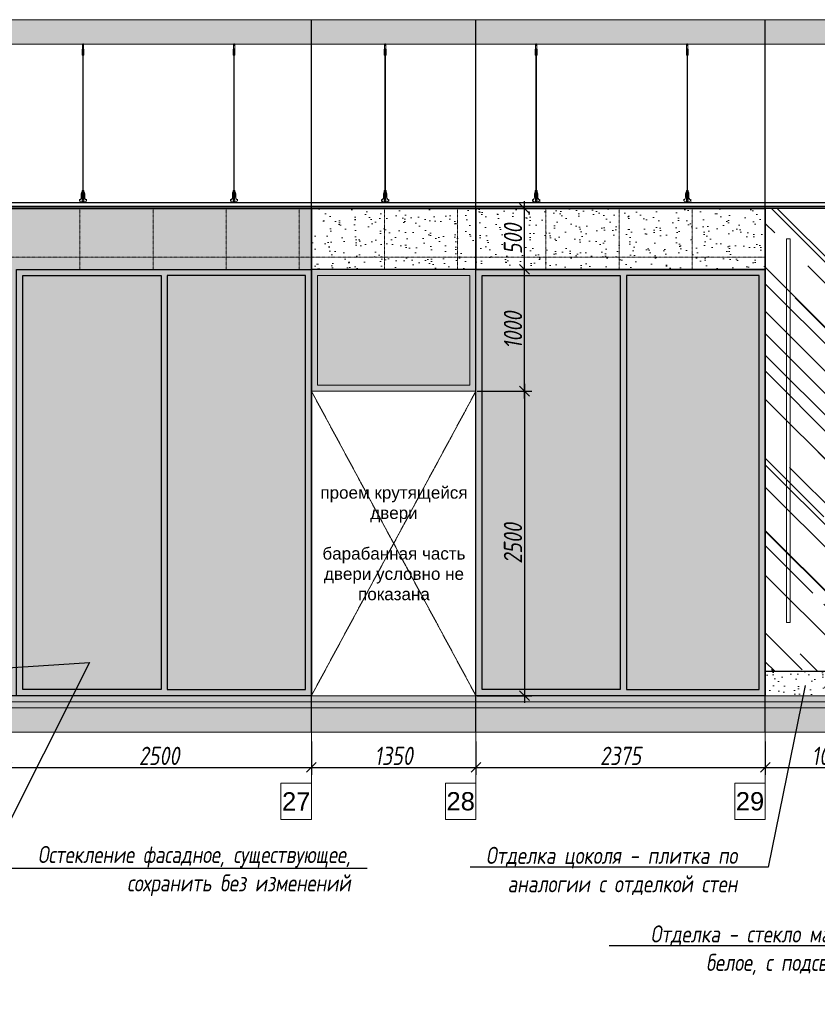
# Model space of a CAD drawing. Header units: millimetres. Extents: x -57162 to 485422, y -209335 to -9481.
# Tile 11 of 256: x -29797 to -23249, y -202520 to -194436. Entities that reach past the tile are written whole.
import ezdxf
from ezdxf import colors
from ezdxf.entities.mleader import LeaderData, LeaderLine
from ezdxf.math import Vec2, Vec3

# ---------------------------------------------------------------- set-up
doc = ezdxf.new("R2010")
doc.units = ezdxf.units.MM
doc.linetypes.add('( Hidden )', pattern=[0.375, 0.25, -0.125])
doc.linetypes.add('DASHDOT', pattern=[25.4, 12.7, -6.35, 0, -6.35])
doc.layers.get('Defpoints').update_dxf_attribs({"color": 31})
for name, color, linetype, lineweight in [('01 Остекление', 152, 'Continuous', 5), ('3_RC_Ceiling', 253, 'Continuous', 5), ('A-DETL-GENF', 7, 'Continuous', 5), ('meb', 26, 'Continuous', 15)]:
    doc.layers.add(name, color=color, linetype=linetype, lineweight=lineweight)
doc.layers.add('dim_per', color=7, linetype='Continuous', lineweight=9, true_color=0x1c3800)
doc.layers.add('dim_razv', color=7, linetype='DASHDOT', lineweight=9, true_color=0x183018)
doc.styles.add('fl_iso paper', font='isocpeur.ttf', dxfattribs={"width": 0.8, "oblique": 10})
doc.styles.get("Standard").update_dxf_attribs({"font": 'arial.ttf'})
doc.dimstyles.new('In tre 1_50', dxfattribs={"dimtxt": 150, "dimasz": 80, "dimexe": 60, "dimexo": 10, "dimgap": 20, "dimtad": 1, "dimdec": 0, "dimrnd": 5, "dimzin": 0, "dimdsep": 46, "dimtxsty": 'fl_iso paper', "dimblk": 'OBLIQUE', "dimcen": 0, "dimdle": 60, "dimadec": 0, "dimazin": 0, "dimtfac": 1, "dimtdec": 0, "dimtofl": 0, "dimtmove": 1, "dimatfit": 1, "dimfxl": 40, "dimtolj": 1, "dimtzin": 0, "dimarcsym": 1})

# ---------------------------------------------------------------- blocks, each defined once
blk = doc.blocks.new('_Oblique')
at = {"color": 0, "linetype": 'ByBlock', "lineweight": -2}
blk.add_line((-0.5, -0.5), (0.5, 0.5), dxfattribs=at)
blk = doc.blocks.new('*D1173')
at = {"layer": 'Defpoints', "color": 0, "linetype": 'ByBlock', "transparency": 16777216}
for p in [(-29901.6, -200352.1), (-27401.6, -200352.1), (-27401.6, -200575.5)]:
    blk.add_point(p, dxfattribs=at)
at = {"layer": 'dim_razv', "color": 0, "linetype": 'ByBlock', "lineweight": -2, "transparency": 16777216}
for p, q in [((-29901.6, -200362.1), (-29901.6, -200635.5)), ((-27401.6, -200362.1), (-27401.6, -200635.5)), ((-29961.6, -200575.5), (-27341.6, -200575.5))]:
    blk.add_line(p, q, dxfattribs=at)
at = {"layer": 'dim_razv', "color": 0, "linetype": 'ByBlock', "lineweight": -2, "transparency": 16777216, "xscale": 80, "yscale": 80, "zscale": 80, "rotation": 180}
blk.add_blockref('_Oblique', (-29901.6, -200575.5), dxfattribs=at)
at = {"layer": 'dim_razv', "color": 0, "linetype": 'ByBlock', "lineweight": -2, "transparency": 16777216, "xscale": 80, "yscale": 80, "zscale": 80}
blk.add_blockref('_Oblique', (-27401.6, -200575.5), dxfattribs=at)
at = {"layer": 'dim_razv', "color": 0, "linetype": 'ByBlock', "transparency": 16777216, "insert": (-28651.6, -200480.5), "char_height": 150, "attachment_point": 5, "style": 'fl_iso paper'}
blk.add_mtext('\\A1;2500', dxfattribs=at)
blk = doc.blocks.new('*D1176')
at = {"layer": 'Defpoints', "color": 0, "linetype": 'ByBlock', "transparency": 16777216}
for p in [(-26051.6, -200352.1), (-23676.6, -200352.1), (-23676.6, -200575.5)]:
    blk.add_point(p, dxfattribs=at)
at = {"layer": 'dim_razv', "color": 0, "linetype": 'ByBlock', "lineweight": -2, "transparency": 16777216}
for p, q in [((-26051.6, -200362.1), (-26051.6, -200635.5)), ((-23676.6, -200362.1), (-23676.6, -200635.5)), ((-26111.6, -200575.5), (-23616.6, -200575.5))]:
    blk.add_line(p, q, dxfattribs=at)
at = {"layer": 'dim_razv', "color": 0, "linetype": 'ByBlock', "lineweight": -2, "transparency": 16777216, "xscale": 80, "yscale": 80, "zscale": 80, "rotation": 180}
blk.add_blockref('_Oblique', (-26051.6, -200575.5), dxfattribs=at)
at = {"layer": 'dim_razv', "color": 0, "linetype": 'ByBlock', "lineweight": -2, "transparency": 16777216, "xscale": 80, "yscale": 80, "zscale": 80}
blk.add_blockref('_Oblique', (-23676.6, -200575.5), dxfattribs=at)
at = {"layer": 'dim_razv', "color": 0, "linetype": 'ByBlock', "transparency": 16777216, "insert": (-24864.1, -200480.5), "char_height": 150, "attachment_point": 5, "style": 'fl_iso paper'}
blk.add_mtext('\\A1;2375', dxfattribs=at)
blk = doc.blocks.new('*D1177')
at = {"layer": 'Defpoints', "color": 0, "linetype": 'ByBlock', "transparency": 16777216}
for p in [(-23676.6, -200352.1), (-22596.6, -200352.1), (-22596.6, -200575.5)]:
    blk.add_point(p, dxfattribs=at)
at = {"layer": 'dim_razv', "color": 0, "linetype": 'ByBlock', "lineweight": -2, "transparency": 16777216}
for p, q in [((-23676.6, -200362.1), (-23676.6, -200635.5)), ((-22596.6, -200362.1), (-22596.6, -200635.5)), ((-23736.6, -200575.5), (-22536.6, -200575.5))]:
    blk.add_line(p, q, dxfattribs=at)
at = {"layer": 'dim_razv', "color": 0, "linetype": 'ByBlock', "lineweight": -2, "transparency": 16777216, "xscale": 80, "yscale": 80, "zscale": 80, "rotation": 180}
blk.add_blockref('_Oblique', (-23676.6, -200575.5), dxfattribs=at)
at = {"layer": 'dim_razv', "color": 0, "linetype": 'ByBlock', "lineweight": -2, "transparency": 16777216, "xscale": 80, "yscale": 80, "zscale": 80}
blk.add_blockref('_Oblique', (-22596.6, -200575.5), dxfattribs=at)
at = {"layer": 'dim_razv', "color": 0, "linetype": 'ByBlock', "transparency": 16777216, "insert": (-23136.6, -200480.5), "char_height": 150, "attachment_point": 5, "style": 'fl_iso paper'}
blk.add_mtext('\\A1;1080', dxfattribs=at)
blk = doc.blocks.new('*U1158')
at = {"layer": '3_RC_Ceiling', "ltscale": 20}
for p, q in [((490274.8, -64310.2), (490274.8, -64370.1)), ((490279.8, -64305.3), (490279.8, -64324.4)), ((490284.8, -64310.2), (490284.8, -64370.1)), ((490272.3, -64362.5), (490277.8, -64362.5)), ((490272.3, -64391), (490277.8, -64391)), ((490284.8, -64348.3), (490274.8, -64348.3)), ((490284.8, -64370.1), (490274.8, -64370.1)), ((490277.8, -64349.5), (490277.8, -64370.1)), ((490277.8, -64397.8), (490277.8, -64357.1)), ((490277.9, -65491.9), (490277.8, -64404.1)), ((490281.8, -64349.5), (490281.8, -64370.1)), ((490281.8, -64397.8), (490281.8, -64357)), ((490281.8, -64362.5), (490287.3, -64362.5)), ((490281.9, -65491.9), (490281.8, -64404.1)), ((490281.8, -64391), (490287.3, -64391)), ((490272.4, -65524.1), (490277.9, -65524.1)), ((490272.4, -65552.6), (490277.9, -65552.6)), ((490277.9, -65511.1), (490277.9, -65482.6)), ((490277.9, -65559.3), (490277.9, -65518.6)), ((490281.9, -65511.1), (490281.9, -65482.6)), ((490281.9, -65559.4), (490281.9, -65518.6)), ((490281.9, -65524.1), (490287.4, -65524.1)), ((490281.9, -65552.6), (490287.4, -65552.6)), ((490285.6, -65568.8), (490274.1, -65568.8)), ((490274.1, -65586.8), (490274.1, -65597.8)), ((490274.1, -65597.8), (490274.1, -65604.3)), ((490276.5, -65574.8), (490276.5, -65571.4)), ((490277.9, -65570.9), (490277, -65570.9)), ((490277.9, -65575.3), (490277, -65575.3)), ((490277.4, -65574.8), (490277.3, -65570.9)), ((490277.9, -65574.8), (490277.4, -65574.8)), ((490277.9, -65582.5), (490277.9, -65566.3)), ((490281.9, -65582.5), (490281.9, -65566.3)), ((490282.8, -65570.9), (490281.9, -65570.9)), ((490282.4, -65574.8), (490281.9, -65574.8)), ((490282.8, -65575.3), (490281.9, -65575.3)), ((490282.4, -65574.8), (490282.4, -65570.9)), ((490283.3, -65574.8), (490283.3, -65571.4)), ((490285.6, -65586.8), (490285.6, -65597.8)), ((490285.6, -65597.8), (490285.6, -65604.3))]:
    blk.add_line(p, q, dxfattribs=at)
at = {"layer": '3_RC_Ceiling', "ltscale": 20, "elevation": -5.1}
blk.add_lwpolyline([(490272.3, -64351.8), (490272.3, -64402.6, 0.311691), (490287.3, -64402.6), (490287.3, -64351.8, 0.333333)], format="xyb", close=True, dxfattribs=at)
at = {"layer": '3_RC_Ceiling', "ltscale": 20}
for points in [[(490282, -64357.5, 0.15158), (490281.9, -64357.1, 0.106977), (490281.4, -64356.6, 0.07462), (490280.7, -64356.3, 0.061287), (490279.9, -64356.2, 0.061287), (490279, -64356.3, 0.07462), (490278.3, -64356.6, 0.106977), (490277.8, -64357.1, 0.15158), (490277.7, -64357.5, 0.156429), (490277.8, -64358, 0.106977)], [(490282, -64397.3, -0.15158), (490281.9, -64397.7, -0.106977), (490281.4, -64398.2, -0.07462), (490280.7, -64398.5, -0.061287), (490279.9, -64398.6, -0.061287), (490279, -64398.5, -0.07462), (490278.3, -64398.2, -0.106977), (490277.8, -64397.7, -0.15158), (490277.7, -64397.3, -0.156429), (490277.8, -64396.8, -0.106977)], [(490282, -64357.5, -0.164855), (490281.8, -64358, -0.106977)], [(490281.8, -64396.8, -0.164855), (490282, -64397.3, -0.15158)], [(490287.4, -65524.7, -0.160742), (490293.9, -65538), (490293.9, -65568.4, 0.196304), (490301, -65585.9, -0.186577), (490301.9, -65587.9, 0.403263), (490303.4, -65589.3), (490303.4, -65589.3, 0.315299), (490304.8, -65588.4), (490305, -65587.7, -0.253979), (490306.1, -65586.8, -0.113914), (490306.5, -65586.8, -0.349227), (490307.7, -65588.2), (490307.7, -65590.4, -0.065543), (490307.5, -65591.7), (490306.1, -65596.9, -0.339454), (490296.4, -65604.3), (490263.3, -65604.3, -0.339454), (490253.6, -65596.9), (490252.2, -65591.7, -0.065543), (490252, -65590.4), (490252, -65588.2, -0.349227), (490253.2, -65586.8, -0.113914), (490253.6, -65586.8, -0.253979), (490254.7, -65587.7), (490254.9, -65588.4, 0.315299), (490256.4, -65589.3), (490256.4, -65589.3, 0.403263), (490257.9, -65587.9, -0.186577), (490258.7, -65585.9, 0.196304), (490265.9, -65568.4), (490265.9, -65538, -0.160742), (490272.4, -65524.7)], [(490282, -65519.1, 0.15158), (490281.9, -65518.6, 0.106977), (490281.4, -65518.2, 0.07462), (490280.7, -65517.9, 0.061287), (490279.9, -65517.8, 0.061287), (490279, -65517.9, 0.07462), (490278.3, -65518.2, 0.106977), (490277.8, -65518.6, 0.15158), (490277.7, -65519.1, 0.156429), (490277.9, -65519.6, 0.106977)], [(490282, -65558.9, -0.15158), (490281.9, -65559.3, -0.106977), (490281.4, -65559.8, -0.07462), (490280.7, -65560.1, -0.061287), (490279.9, -65560.2, -0.061287), (490279, -65560.1, -0.07462), (490278.3, -65559.8, -0.106977), (490277.8, -65559.3, -0.15158), (490277.7, -65558.9, -0.156429), (490277.9, -65558.4, -0.106977)], [(490282, -65519.1, -0.164855), (490281.9, -65519.6, -0.106977)], [(490281.9, -65558.4, -0.164855), (490282, -65558.9, -0.15158)], [(490285.6, -65588.8), (490286.4, -65588.8, 0.414214), (490286.9, -65588.3), (490286.9, -65587.3, 0.414214), (490286.4, -65586.8), (490273.4, -65586.8, 0.414214), (490272.9, -65587.3), (490272.9, -65588.3, 0.414214), (490273.4, -65588.8), (490274.1, -65588.8)], [(490285.6, -65595.8), (490286.4, -65595.8, -0.414214), (490286.9, -65596.3), (490286.9, -65597.3, -0.414214), (490286.4, -65597.8), (490273.4, -65597.8, -0.414214), (490272.9, -65597.3), (490272.9, -65596.3, -0.414214), (490273.4, -65595.8), (490274.1, -65595.8)], [(490285.6, -65604.3), (490285.6, -65605.3, -0.414214), (490282.6, -65608.3), (490277.1, -65608.3, -0.414214), (490274.1, -65605.3), (490274.1, -65604.3)]]:
    blk.add_lwpolyline(points, format="xyb", dxfattribs=at)
blk.add_lwpolyline([(490272.4, -65513.4), (490272.4, -65564.2, 0.311691), (490287.4, -65564.2), (490287.4, -65513.4, 0.333333)], format="xyb", close=True, dxfattribs=at)
at = {"layer": '3_RC_Ceiling', "ltscale": 20, "const_width": 2.22}
blk.add_lwpolyline([(490307.6, -65584.7, -1), (490312.1, -65584.7), (490312.1, -65586.3, -0.267949), (490311.4, -65587.5, 0.57735), (490311.4, -65589.9, -0.267949), (490312.1, -65591.1), (490312.1, -65593.7, -0.267949), (490311.4, -65594.9, 0.57735), (490311.4, -65597.3, -0.267949), (490312.1, -65598.5), (490312.1, -65601.2, -0.267949), (490311.4, -65602.4, 0.57735), (490311.4, -65604.8, -0.267949), (490312.1, -65606), (490312.1, -65608.8, -0.414214), (490310.7, -65610.2), (490304.5, -65610.2, -0.247529), (490303.3, -65609.6, 0.247529), (490302.2, -65609), (490298.3, -65609, 0.247529), (490297.1, -65609.6, -0.247529), (490296, -65610.2), (490282.3, -65610.2, -0.267949), (490281.1, -65609.5, 0.57735), (490278.7, -65609.5, -0.267949), (490277.5, -65610.2), (490263.7, -65610.2, -0.247529), (490262.6, -65609.6, 0.247529), (490261.4, -65609), (490257.6, -65609, 0.247529), (490256.4, -65609.6, -0.247529), (490255.3, -65610.2), (490249, -65610.2, -0.414214), (490247.6, -65608.8), (490247.6, -65606, -0.267949), (490248.3, -65604.8, 0.57735), (490248.3, -65602.4, -0.267949), (490247.6, -65601.2), (490247.6, -65598.5, -0.267949), (490248.3, -65597.3, 0.57735), (490248.3, -65594.9, -0.267949), (490247.6, -65593.7), (490247.6, -65591.1, -0.267949), (490248.3, -65589.9, 0.57735), (490248.3, -65587.5, -0.267949), (490247.6, -65586.3), (490247.6, -65584.7, -1), (490252.1, -65584.7, -1)], format="xyb", dxfattribs=at)
at = {"layer": '3_RC_Ceiling', "ltscale": 20, "flags": 128}
blk.add_lwpolyline([(490285.6, -65586.8, -0.414214), (490286.1, -65586.3), (490286.6, -65586.3), (490286.6, -65573.3), (490286.1, -65573.3, -0.414214), (490285.6, -65572.8), (490285.6, -65567.9), (490274.1, -65567.9), (490274.1, -65572.8, -0.414214), (490273.6, -65573.3), (490273.1, -65573.3), (490273.1, -65586.3), (490273.6, -65586.3, -0.414214), (490274.1, -65586.8)], format="xyb", dxfattribs=at)
at = {"layer": '3_RC_Ceiling', "ltscale": 20}
for centre in [(490279.8, -64366.3), (490279.8, -64386.3), (490279.9, -65527.8), (490279.9, -65547.8)]:
    blk.add_circle(centre, 1.6, dxfattribs=at)
for centre, radius, start, end in [((490279.8, -64376.3), 2.8, 131.81165, 228.19115), ((490279.8, -64376.3), 2.8, 131.81165, 228.19115), ((490279.8, -64376.3), 2.8, 48.19102, 131.81165), ((490279.8, -64376.3), 2.8, 228.19115, 311.81178), ((490279.8, -64376.3), 2.8, 311.81178, 48.19102), ((490279.9, -65537.8), 2.8, 131.81165, 228.19115), ((490279.9, -65537.8), 2.8, 131.81165, 228.19115), ((490279.9, -65537.8), 2.8, 48.19102, 131.81165), ((490279.9, -65537.8), 2.8, 228.19115, 311.81178), ((490279.9, -65537.8), 2.8, 311.81178, 48.19102), ((490277, -65571.4), 0.5, 90.0014, 180.0014), ((490277, -65574.8), 0.5, 180.0014, 270.0014), ((490278.4, -65582.5), 0.531, 180.0014, 219.64067), ((490279.1, -65581.9), 1.44, 219.64067, 243.43635), ((490279.6, -65581), 2.48, 243.43635, 258.30048), ((490279.9, -65579.5), 3.99, 258.30048, 270.0014), ((490279.9, -65579.5), 3.99, 270.0014, 281.70232), ((490280.2, -65581), 2.48, 281.70232, 296.56645), ((490280.6, -65581.9), 1.44, 296.56645, 320.36213), ((490281.3, -65582.5), 0.531, 320.36213, 0.0014), ((490282.8, -65571.4), 0.5, 0.0014, 90.0014), ((490282.8, -65574.8), 0.5, 270.0014, 0.0014)]:
    blk.add_arc(centre, radius, start, end, dxfattribs=at)
blk = doc.blocks.new('*U1198')
at = {"layer": '3_RC_Ceiling'}
blk.add_blockref('*U1158', (-490279.9, 64957.8, 2.5), dxfattribs=at)
blk = doc.blocks.new('*U1199')
at = {"color": 0, "linetype": 'ByBlock', "lineweight": -2, "transparency": 16777216}
for p in [(21080, 0), (22320, 0), (23560, 0), (24800, 0), (26040, 0)]:
    blk.add_blockref('*U1198', p, dxfattribs=at)
blk = doc.blocks.new('*D1345')
at = {"layer": 'Defpoints', "color": 0, "linetype": 'ByBlock', "transparency": 16777216}
for p in [(-27401.6, -200362.1), (-26051.6, -200352.1), (-26051.6, -200575.5)]:
    blk.add_point(p, dxfattribs=at)
at = {"layer": 'dim_razv', "color": 0, "linetype": 'ByBlock', "lineweight": -2, "transparency": 16777216}
for p, q in [((-27401.6, -200372.1), (-27401.6, -200635.5)), ((-26051.6, -200362.1), (-26051.6, -200635.5)), ((-27461.6, -200575.5), (-25991.6, -200575.5))]:
    blk.add_line(p, q, dxfattribs=at)
at = {"layer": 'dim_razv', "color": 0, "linetype": 'ByBlock', "lineweight": -2, "transparency": 16777216, "xscale": 80, "yscale": 80, "zscale": 80, "rotation": 180}
blk.add_blockref('_Oblique', (-27401.6, -200575.5), dxfattribs=at)
at = {"layer": 'dim_razv', "color": 0, "linetype": 'ByBlock', "lineweight": -2, "transparency": 16777216, "xscale": 80, "yscale": 80, "zscale": 80}
blk.add_blockref('_Oblique', (-26051.6, -200575.5), dxfattribs=at)
at = {"layer": 'dim_razv', "color": 0, "linetype": 'ByBlock', "transparency": 16777216, "insert": (-26726.6, -200480.5), "char_height": 150, "attachment_point": 5, "style": 'fl_iso paper'}
blk.add_mtext('\\A1;1350', dxfattribs=at)
blk = doc.blocks.new('*D1346')
at = {"layer": 'Defpoints', "color": 0, "linetype": 'ByBlock', "transparency": 16777216}
for p in [(-26051.6, -197486.3), (-26051.6, -199986.3), (-25652.5, -199986.3)]:
    blk.add_point(p, dxfattribs=at)
at = {"layer": 'dim_razv', "color": 0, "linetype": 'ByBlock', "lineweight": -2, "transparency": 16777216}
for p, q in [((-26041.6, -197486.3), (-25592.5, -197486.3)), ((-25652.5, -197426.3), (-25652.5, -200046.3)), ((-26041.6, -199986.3), (-25592.5, -199986.3))]:
    blk.add_line(p, q, dxfattribs=at)
at = {"layer": 'dim_razv', "color": 0, "linetype": 'ByBlock', "lineweight": -2, "transparency": 16777216, "xscale": 80, "yscale": 80, "zscale": 80}
for p, rotation in [((-25652.5, -197486.3), 90), ((-25652.5, -199986.3), 270)]:
    blk.add_blockref('_Oblique', p, dxfattribs=dict(at, rotation=rotation))
at = {"layer": 'dim_razv', "color": 0, "linetype": 'ByBlock', "transparency": 16777216, "insert": (-25747.5, -198736.3), "char_height": 150, "attachment_point": 5, "rotation": 90, "style": 'fl_iso paper'}
blk.add_mtext('\\A1;2500', dxfattribs=at)
blk = doc.blocks.new('*D1347')
at = {"layer": 'Defpoints', "color": 0, "linetype": 'ByBlock', "transparency": 16777216}
for p in [(-26051.6, -196486.3), (-25652.5, -196486.3), (-26051.6, -197486.3)]:
    blk.add_point(p, dxfattribs=at)
at = {"layer": 'dim_razv', "color": 0, "linetype": 'ByBlock', "lineweight": -2, "transparency": 16777216}
for p, q in [((-25652.5, -197546.3), (-25652.5, -196426.3)), ((-26041.6, -196486.3), (-25592.5, -196486.3)), ((-26041.6, -197486.3), (-25592.5, -197486.3))]:
    blk.add_line(p, q, dxfattribs=at)
at = {"layer": 'dim_razv', "color": 0, "linetype": 'ByBlock', "lineweight": -2, "transparency": 16777216, "xscale": 80, "yscale": 80, "zscale": 80}
for p, rotation in [((-25652.5, -196486.3), 90), ((-25652.5, -197486.3), 270)]:
    blk.add_blockref('_Oblique', p, dxfattribs=dict(at, rotation=rotation))
at = {"layer": 'dim_razv', "color": 0, "linetype": 'ByBlock', "transparency": 16777216, "insert": (-25747.5, -196986.3), "char_height": 150, "attachment_point": 5, "rotation": 90, "style": 'fl_iso paper'}
blk.add_mtext('\\A1;1000', dxfattribs=at)
blk = doc.blocks.new('*D1348')
at = {"layer": 'Defpoints', "color": 0, "linetype": 'ByBlock', "transparency": 16777216}
for p in [(-26051.6, -195986.3), (-25652.5, -195986.3), (-26051.6, -196486.3)]:
    blk.add_point(p, dxfattribs=at)
at = {"layer": 'dim_razv', "color": 0, "linetype": 'ByBlock', "lineweight": -2, "transparency": 16777216}
for p, q in [((-25652.5, -196546.3), (-25652.5, -195926.3)), ((-26041.6, -195986.3), (-25592.5, -195986.3)), ((-26041.6, -196486.3), (-25592.5, -196486.3))]:
    blk.add_line(p, q, dxfattribs=at)
at = {"layer": 'dim_razv', "color": 0, "linetype": 'ByBlock', "lineweight": -2, "transparency": 16777216, "xscale": 80, "yscale": 80, "zscale": 80}
for p, rotation in [((-25652.5, -195986.3), 90), ((-25652.5, -196486.3), 270)]:
    blk.add_blockref('_Oblique', p, dxfattribs=dict(at, rotation=rotation))
at = {"layer": 'dim_razv', "color": 0, "linetype": 'ByBlock', "transparency": 16777216, "insert": (-25747.5, -196236.3), "char_height": 150, "attachment_point": 5, "rotation": 90, "style": 'fl_iso paper'}
blk.add_mtext('\\A1;500', dxfattribs=at)

msp = doc.modelspace()

# ---------------------------------------------------------------- hatches: boundary and pattern name
at = {"linetype": 'ByBlock'}
h = msp.add_hatch(color=252, dxfattribs=at)
h.dxf.hatch_style = 1
h.paths.add_polyline_path([(-29821.6, -196486.3), (-27401.6, -196486.3), (-27401.6, -199986.3), (-29821.6, -199986.3)])
h.paths.add_polyline_path([(-29771.6, -196536.3), (-28636.6, -196536.3), (-28636.6, -199936.3), (-29771.6, -199936.3)], flags=16)
h.paths.add_polyline_path([(-28586.6, -199936.3), (-27451.6, -199936.3), (-27451.6, -196536.3), (-28586.6, -196536.3)], flags=16)
h = msp.add_hatch(color=252, dxfattribs=at)
h.dxf.hatch_style = 1
h.paths.add_polyline_path([(-26101.6, -196536.3), (-27351.6, -196536.3), (-27351.6, -197436.3), (-26101.6, -197436.3)], flags=16)
h.paths.add_polyline_path([(-27401.6, -197486.3), (-26051.6, -197486.3), (-26051.6, -196486.3), (-27401.6, -196486.3)])
h = msp.add_hatch(color=252, dxfattribs=at)
h.dxf.hatch_style = 1
h.paths.add_polyline_path([(-26051.6, -196486.3), (-23676.6, -196486.3), (-23676.6, -199986.3), (-26051.6, -199986.3)])
h.paths.add_polyline_path([(-26001.6, -196536.3), (-24866.6, -196536.3), (-24866.6, -199936.3), (-26001.6, -199936.3)], flags=16)
h.paths.add_polyline_path([(-24816.6, -199936.3), (-23726.6, -199936.3), (-23726.6, -196536.3), (-24816.6, -196536.3)], flags=16)
at = {"lineweight": 13}
h = msp.add_hatch(color=253, dxfattribs=at)
h.dxf.hatch_style = 1
h.set_gradient(color1=(0, 18, 71), color2=(216, 219, 228), name='INVCURVED')
h.paths.add_polyline_path([(-29771.6, -196536.3), (-28636.6, -196536.3), (-28636.6, -199936.3), (-29771.6, -199936.3)])
h.paths.add_polyline_path([(-28586.6, -199936.3), (-27451.6, -199936.3), (-27451.6, -196536.3), (-28586.6, -196536.3)])
h.paths.add_polyline_path([(-26101.6, -196536.3), (-27351.6, -196536.3), (-27351.6, -197436.3), (-26101.6, -197436.3)])
h = msp.add_hatch(color=253, dxfattribs=at)
h.dxf.hatch_style = 1
h.set_gradient(color1=(0, 18, 71), color2=(216, 219, 228), name='INVCURVED')
h.paths.add_polyline_path([(-26001.6, -196536.3), (-24866.6, -196536.3), (-24866.6, -199936.3), (-26001.6, -199936.3)])
h.paths.add_polyline_path([(-24816.6, -199936.3), (-23726.6, -199936.3), (-23726.6, -196536.3), (-24816.6, -196536.3)])
at = {"layer": '01 Остекление', "linetype": 'ByBlock', "transparency": 33554534}
h = msp.add_hatch(dxfattribs=at)
h.set_pattern_fill('AR-RROOF', color=256, scale=15, angle=-45, style=0)
h.set_pattern_definition([(315, (-21330, 0), (862.1046, -323.2892), [5715, -762, 1905, -381]), (315, (-20837, -223.6), (88.9045, 627.7199), [1143, -125.73, 2286, -285.75]), (315, (-20966.3, 94.3), (1581.4231, -1220.4168), [3048, -533.4, 1524, -381])])
h.paths.add_polyline_path([(-21436.6, -199786.3), (-20356.6, -199786.3), (-20356.6, -195986.3), (-21436.6, -195986.3)])
h.paths.add_polyline_path([(-21436.6, -195986.3), (-22596.6, -195986.3), (-22596.6, -199786.3), (-21436.6, -199786.3)])
h.paths.add_polyline_path([(-23676.6, -199786.3), (-22596.6, -199786.3), (-22596.6, -195986.3), (-23676.6, -195986.3)])
at = {"layer": 'A-DETL-GENF'}
h = msp.add_hatch(dxfattribs=at)
h.set_pattern_fill('ANSI35', color=256, scale=20, style=0)
h.set_pattern_definition([(45, (-175554.6, -202177.55), (-89.80256, 89.80256), []), (45, (-175464.8, -202177.55), (-89.80256, 89.80256), [158.75, -31.75, 0, -31.75])])
h.paths.add_polyline_path([(-55480.4, -194636.3), (14122.4, -194636.3), (14122.4, -194436.3), (-55480.4, -194436.3)])
h = msp.add_hatch(dxfattribs=at)
h.set_pattern_fill('AR-CONC', color=256, style=0)
h.set_pattern_definition([(50, (-207238.09, -207827.55), (182.18467, -15.93909), [19.05, -209.55]), (355, (-207238.09, -207827.55), (-35.24342, 191.05685), [15.24, -167.64058]), (100.451445, (-207222.9, -207828.88), (146.94125, 175.11775), [16.19001, -178.09024]), (46.1842, (-207238.1, -207776.75), (271.07904, -42.04233), [28.575, -314.325]), (96.63556, (-207215.5, -207780.25), (237.40413, 247.42612), [24.28502, -267.1356]), (351.18415, (-207238.1, -207776.75), (237.40413, 247.42612), [22.85997, -251.45973]), (21, (-207212.69, -207789.45), (151.61439, -102.2652), [19.05, -209.55]), (326, (-207212.69, -207789.45), (61.80203, 184.18797), [15.24, -167.64]), (71.451445, (-207200.06, -207797.97), (213.41642, 81.92277), [16.19001, -178.08994]), (37.5, (-207238.09, -207827.55), (3.088603, 84.555039), [0, -165.608, 0, -170.18, 0, -168.275]), (7.5, (-207238.09, -207827.55), (66.819663, 100.180575), [0, -97.028, 0, -161.798, 0, -64.135]), (327.5, (-207294.73, -207827.55), (135.590595, -5.728744), [0, -63.5, 0, -198.12, 0, -262.89]), (317.5, (-207320.13, -207827.55), (148.12918, 25.42649), [0, -82.55, 0, -131.572, 0, -186.69])])
h.paths.add_polyline_path([(-55480.4, -200036.3), (14122.4, -200036.3), (14122.4, -199986.3), (-55480.4, -199986.3)])
h = msp.add_hatch(dxfattribs=at)
h.set_pattern_fill('ANSI35', color=256, scale=10, style=0)
h.set_pattern_definition([(45, (-207238.09, -207827.55), (-44.90128, 44.90128), []), (45, (-207193.19, -207827.55), (-44.90128, 44.90128), [79.375, -15.875, 0, -15.875])])
h.paths.add_polyline_path([(14122.4, -200086.3), (-55480.4, -200086.3), (-55480.4, -200036.3), (14122.4, -200036.3)])
h = msp.add_hatch(dxfattribs=at)
h.set_pattern_fill('ANSI35', color=256, scale=20, style=0)
h.set_pattern_definition([(45, (-207238.09, -207827.55), (-89.80256, 89.80256), []), (45, (-207148.29, -207827.55), (-89.80256, 89.80256), [158.75, -31.75, 0, -31.75])])
h.paths.add_polyline_path([(-55480.4, -200286.3), (14122.4, -200286.3), (14122.4, -200086.3), (-55480.4, -200086.3)])
at = {"layer": 'dim_razv', "true_color": 0xffffff, "transparency": 33554687}
h = msp.add_hatch(dxfattribs=at)
h.set_pattern_fill('AR-SAND', scale=3, angle=315)
h.paths.add_polyline_path([(-33161.6, -195986.3), (-27401.6, -195986.3), (-27401.6, -199986.3), (-33161.6, -199986.3)])
h.paths.add_polyline_path([(-29821.6, -196486.3), (-27401.6, -196486.3), (-27401.6, -199986.3), (-29821.6, -199986.3)], flags=16)
h.paths.add_polyline_path([(-32686.6, -196486.3), (-31186.7, -196486.3), (-31186.7, -199986.3), (-32686.6, -199986.3)], flags=16)
h = msp.add_hatch(dxfattribs=at)
h.set_pattern_fill('AR-SAND', scale=3, angle=315)
h.paths.add_polyline_path([(-27401.6, -195986.3), (-26051.6, -195986.3), (-26051.6, -196486.3), (-27401.6, -196486.3)])
h = msp.add_hatch(dxfattribs=at)
h.set_pattern_fill('AR-SAND', scale=3, angle=315)
h.paths.add_polyline_path([(-26051.6, -195986.3), (-23676.6, -195986.3), (-23676.6, -196486.3), (-26051.6, -196486.3)])
h = msp.add_hatch(dxfattribs=at)
h.set_pattern_fill('AR-SAND', scale=3, angle=315)
h.paths.add_polyline_path([(-23676.6, -199986.3), (-20356.6, -199986.3), (-20356.6, -199786.3), (-23676.6, -199786.3)])

# ---------------------------------------------------------------- linework, layer by layer
at = {"lineweight": 13}
for points in [[(-55480.4, -194636.3), (14122.4, -194636.3), (14122.4, -194436.3), (-55480.4, -194436.3)], [(-27401.6, -197486.3), (-26051.6, -197486.3), (-26051.6, -196486.3), (-27401.6, -196486.3)], [(-26101.6, -196536.3), (-27351.6, -196536.3), (-27351.6, -197436.3), (-26101.6, -197436.3)], [(-27401.6, -197486.3), (-26051.6, -197486.3), (-26051.6, -199986.3), (-27401.6, -199986.3)], [(-55480.4, -200036.3), (14122.4, -200036.3), (14122.4, -199986.3), (-55480.4, -199986.3)], [(14122.4, -200086.3), (-55480.4, -200086.3), (-55480.4, -200036.3), (14122.4, -200036.3)], [(-55480.4, -200286.3), (14122.4, -200286.3), (14122.4, -200086.3), (-55480.4, -200086.3)]]:
    msp.add_lwpolyline(points, close=True, dxfattribs=at)
at = {"lineweight": 30}
for points in [[(-27401.6, -200286.3), (-27401.6, -194436.3)], [(-26051.6, -200286.3), (-26051.6, -194436.3)], [(-23676.6, -200286.3), (-23676.6, -194436.3)]]:
    msp.add_lwpolyline(points, dxfattribs=at)
at = {"linetype": 'ByBlock'}
for points in [[(-50446.6, -195936.3), (11188.4, -195936.3), (11188.4, -195971.3), (-50446.6, -195971.3)], [(11188.4, -195986.3), (-50446.6, -195986.3), (-50446.6, -195971.3), (11188.4, -195971.3)], [(-29821.6, -196486.3), (-27401.6, -196486.3), (-27401.6, -199986.3), (-29821.6, -199986.3)], [(-26051.6, -196486.3), (-23676.6, -196486.3), (-23676.6, -199986.3), (-26051.6, -199986.3)], [(-29771.6, -196536.3), (-28636.6, -196536.3), (-28636.6, -199936.3), (-29771.6, -199936.3)], [(-28586.6, -199936.3), (-27451.6, -199936.3), (-27451.6, -196536.3), (-28586.6, -196536.3)], [(-26001.6, -196536.3), (-24866.6, -196536.3), (-24866.6, -199936.3), (-26001.6, -199936.3)], [(-24816.6, -199936.3), (-23726.6, -199936.3), (-23726.6, -196536.3), (-24816.6, -196536.3)]]:
    msp.add_lwpolyline(points, close=True, dxfattribs=at)
for points in [[(-33161.6, -195986.3), (-27401.6, -195986.3), (-27401.6, -199986.3), (-33161.6, -199986.3)], [(-27401.6, -195986.3), (-26051.6, -195986.3), (-26051.6, -196486.3), (-27401.6, -196486.3)], [(-26051.6, -195986.3), (-23676.6, -195986.3), (-23676.6, -196486.3), (-26051.6, -196486.3)], [(-23676.6, -199786.3), (-22596.6, -199786.3), (-22596.6, -195986.3), (-23676.6, -195986.3)]]:
    msp.add_lwpolyline(points, close=True)
at = {"color": 253, "linetype": '( Hidden )', "lineweight": 13, "ltscale": 15}
for points in [[(-27401.6, -197486.3), (-26051.6, -199986.3)], [(-27401.6, -199986.3), (-26051.6, -197486.3)]]:
    msp.add_lwpolyline(points, dxfattribs=at)
at = {"layer": 'dim_razv', "color": 253, "ltscale": 0.3, "transparency": 33554687}
for points in [[(-29301.6, -196486.3), (-29301.6, -195986.3)], [(-28701.6, -196486.3), (-28701.6, -195986.3)], [(-28101.6, -196486.3), (-28101.6, -195986.3)], [(-27501.6, -196486.3), (-27501.6, -195986.3)], [(-26801.6, -196486.3), (-26801.6, -195986.3)], [(-26201.6, -196486.3), (-26201.6, -195986.3)], [(-25476.6, -196486.3), (-25476.6, -195986.3)], [(-24876.6, -196486.3), (-24876.6, -195986.3)], [(-24276.6, -196486.3), (-24276.6, -195986.3)], [(-33161.6, -196386.3), (-26051.6, -196386.3)], [(-26051.6, -196386.3), (-23676.6, -196386.3)]]:
    msp.add_lwpolyline(points, dxfattribs=at)
at = {"layer": 'dim_razv', "color": 40, "linetype": 'ByBlock', "true_color": 0xffc20a}
msp.add_lwpolyline([(-23501.6, -196236.3), (-23471.6, -196236.3), (-23471.6, -199386.3), (-23501.6, -199386.3)], close=True, dxfattribs=at)
at = {"layer": 'meb', "color": 5, "true_color": 0x0505ff}
for points in [[(-27401.6, -199700), (-27401.6, -201004.2)], [(-26051.6, -199700), (-26051.6, -201004.2)], [(-23676.6, -199700), (-23676.6, -201004.2)]]:
    msp.add_lwpolyline(points, dxfattribs=at)
for points in [[(-27651.6, -201004.2), (-27401.6, -201004.2), (-27401.6, -200704.2), (-27651.6, -200704.2)], [(-26301.6, -201004.2), (-26051.6, -201004.2), (-26051.6, -200704.2), (-26301.6, -200704.2)], [(-23926.6, -201004.2), (-23676.6, -201004.2), (-23676.6, -200704.2), (-23926.6, -200704.2)]]:
    msp.add_lwpolyline(points, close=True, dxfattribs=at)

# ---------------------------------------------------------------- block references
msp.add_blockref('*U1199', (-50356.7, -195283.9, -2.5))

# ---------------------------------------------------------------- texts
at = {"color": 253, "linetype": '( Hidden )', "lineweight": 13, "ltscale": 15, "insert": (-26724.2, -198736.3), "char_height": 100, "attachment_point": 5}
msp.add_mtext_dynamic_manual_height_columns('проем крутящейся двери\\P\\Pбарабанная часть двери условно не показана', width=1534.499, gutter_width=12.5, heights=[0], dxfattribs=at)
at = {"layer": 'meb', "color": 5, "true_color": 0x0505ff, "char_height": 150, "attachment_point": 5}
for s, insert in [('27', (-27526.6, -200854.2)), ('28', (-26176.6, -200854.2)), ('29', (-23801.6, -200854.2))]:
    msp.add_mtext_dynamic_manual_height_columns(s, width=165.776, gutter_width=12.5, heights=[0], dxfattribs=dict(at, insert=insert))

# ---------------------------------------------------------------- dimensions: what is measured, and where the dimension line sits
at = {"layer": 'dim_razv', "linetype": 'ByBlock'}
for base, p1, p2, picture, middle in [((-25652.5, -195986.3), (-26051.6, -196486.3), (-26051.6, -195986.3), '*D1348', (-25747.5, -196236.3)), ((-25652.5, -196486.3), (-26051.6, -197486.3), (-26051.6, -196486.3), '*D1347', (-25747.5, -196986.3)), ((-25652.5, -199986.3), (-26051.6, -197486.3), (-26051.6, -199986.3), '*D1346', (-25747.5, -198736.3))]:
    dim = msp.add_linear_dim(base=base, p1=p1, p2=p2, angle=90, dimstyle='In tre 1_50', dxfattribs=at)
    dim.commit()
    dim.dimension.update_dxf_attribs({"geometry": picture, "text_midpoint": middle})
for base, p1, p2, picture, middle in [((-27401.6, -200575.5), (-29901.6, -200352.1), (-27401.6, -200352.1), '*D1173', (-28651.6, -200480.5)), ((-26051.6, -200575.5), (-27401.6, -200362.1), (-26051.6, -200352.1), '*D1345', (-26726.6, -200480.5)), ((-23676.6, -200575.5), (-26051.6, -200352.1), (-23676.6, -200352.1), '*D1176', (-24864.1, -200480.5)), ((-22596.6, -200575.5), (-23676.6, -200352.1), (-22596.6, -200352.1), '*D1177', (-23136.6, -200480.5))]:
    dim = msp.add_linear_dim(base=base, p1=p1, p2=p2, dimstyle='In tre 1_50', dxfattribs=at)
    dim.commit()
    dim.dimension.update_dxf_attribs({"geometry": picture, "text_midpoint": middle})

# ---------------------------------------------------------------- leaders
at = {"layer": 'dim_per', "linetype": 'ByBlock'}
ml = msp.add_multileader_mtext('Standard', dxfattribs=at)
ml.set_content('Отделка - стекло матовое белое, с подсветкой', color=256, style='fl_iso paper')
ml.set_leader_properties()
ml.build(insert=Vec2(0, 0))
ml.multileader.update_dxf_attribs({"text_left_attachment_type": 6, "text_right_attachment_type": 6, "dogleg_length": 252.8})
ctx = ml.context
ctx.base_point, ctx.char_height, ctx.plane_origin = Vec3(-24746.9, -202040.7), 140, Vec3(-21139, -199758.8)
ctx.left_attachment, ctx.right_attachment, ctx.text_align_type = 6, 6, 2
notes = []
notes.append((ctx, [(1, (1, 1, 0), (-22511.8, -202040.7), (-1, 0), 252.8, [(0, [(-22207.3, -199609)], 0, [])])]))
ctx.mtext.insert, ctx.mtext.width, ctx.mtext.alignment, ctx.mtext.flow_direction = Vec3(-22766.6, -201872.7), 2170.478, 3, 5
ml = msp.add_multileader_mtext('Standard', dxfattribs=at)
ml.set_content('Остекление фасадное, существующее, сохранить без изменений', color=256, style='fl_iso paper')
ml.set_leader_properties()
ml.build(insert=Vec2(0, 0))
ml.multileader.update_dxf_attribs({"text_left_attachment_type": 6, "text_right_attachment_type": 6, "dogleg_length": 252.8})
ctx = ml.context
ctx.base_point, ctx.char_height, ctx.plane_origin = Vec3(-29818.8, -201402.4), 140, Vec3(-28147.1, -199693.2)
ctx.left_attachment, ctx.right_attachment, ctx.text_align_type = 6, 6, 2
notes.append((ctx, [(0, (1, 1, 0), (-30071.6, -201402.4), (1, 0), 252.8, [(1, [(-31466.4, -199860.3), (-29224.7, -199713.3)], 0, [])])]))
ctx.mtext.insert, ctx.mtext.width, ctx.mtext.alignment, ctx.mtext.flow_direction = Vec3(-27080.1, -201220.4), 2844.499, 3, 5
ml = msp.add_multileader_mtext('Standard', dxfattribs=at)
ml.set_content('Отделка цоколя - плитка по аналогии с отделкой стен', color=256, style='fl_iso paper')
ml.set_leader_properties()
ml.build(insert=Vec2(0, 0))
ml.multileader.update_dxf_attribs({"text_left_attachment_type": 6, "text_right_attachment_type": 6, "dogleg_length": 252.8})
ctx = ml.context
ctx.base_point, ctx.char_height, ctx.plane_origin = Vec3(-26013.4, -201395.5), 140, Vec3(-22278.6, -199343)
ctx.left_attachment, ctx.right_attachment, ctx.text_align_type = 6, 6, 2
notes.append((ctx, [(1, (1, 1, 0), (-23651.4, -201395.5), (-1, 0), 252.8, [(0, [(-23346.9, -199899.8)], 0, [])])]))
ctx.mtext.insert, ctx.mtext.width, ctx.mtext.alignment, ctx.mtext.flow_direction = Vec3(-23906.2, -201227.5), 2170.478, 3, 5
for ctx, leaders in notes:
    for number, flags, end, landing, length, lines in leaders:
        leader = LeaderData()
        leader.index, (leader.has_last_leader_line, leader.has_dogleg_vector, leader.attachment_direction) = number, flags
        leader.last_leader_point, leader.dogleg_vector, leader.dogleg_length = Vec3(end), Vec3(landing), length
        for number, points, colour, breaks in lines:
            line = LeaderLine()
            line.index, line.vertices, line.color, line.breaks = number, Vec3.list(points), colors.encode_raw_color(colour), breaks
            leader.lines.append(line)
        ctx.leaders.append(leader)

doc.saveas('drawing.dxf')
